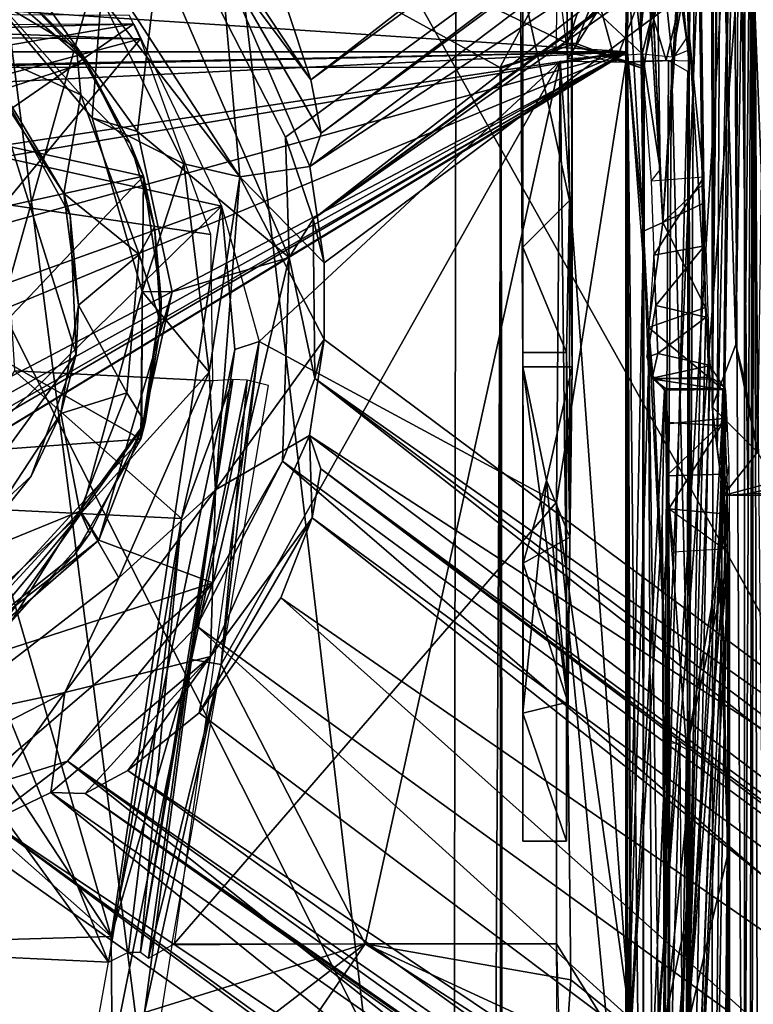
# Model space of a CAD drawing. Header units: millimetres. Extents: x -367 to 317, y -615 to 392.
# Tile 69 of 191: x 16 to 62, y -44 to 17. Entities that reach past the tile are written whole.
import ezdxf

# ---------------------------------------------------------------- set-up
doc = ezdxf.new("R2010")
doc.units = ezdxf.units.MM
doc.layers.add('Fbx_Root', color=7, linetype='Continuous', true_color=0x000000)
doc.styles.add('Default', font='arial.ttf')
doc.dimstyles.new('Default', dxfattribs={"dimscale": 10, "dimtxt": 2.5, "dimasz": 3, "dimexe": 1, "dimexo": 0.5, "dimgap": 0.8, "dimtad": 1, "dimtoh": 1, "dimzin": 1, "dimdsep": 46, "dimtxsty": 'Default', "dimcen": 2.5, "dimadec": 1, "dimazin": 1, "dimtfac": 1, "dimtdec": 4, "dimtix": 1, "dimtofl": 0, "dimtmove": 1, "dimatfit": 3, "dimfxl": 1, "dimtolj": 1, "dimtzin": 1, "dimarcsym": 0})

# ---------------------------------------------------------------- blocks, each defined once
blk = doc.blocks.new('*D1')
at = {"layer": 'Defpoints', "color": 0}
for p in [(-317.816, 295.28), (317.184, 295.28), (-317.816, -604.775)]:
    blk.add_point(p, dxfattribs=at)
at = {"layer": 'Fbx_Root', "color": 0, "lineweight": -2}
for p, q in [((-317.816, 290.28), (-317.816, -614.775)), ((317.184, 290.28), (317.184, -614.775)), ((287.184, -604.775), (-287.816, -604.775))]:
    blk.add_line(p, q, dxfattribs=at)
at = {"layer": 'Fbx_Root', "color": 0}
for points in [[(-287.816, -599.775), (-287.816, -609.775), (-317.816, -604.775)], [(287.184, -609.775), (287.184, -599.775), (317.184, -604.775)]]:
    blk.add_solid(points, dxfattribs=at)
at = {"layer": 'Fbx_Root', "color": 0, "insert": (-0.316, -584.012), "char_height": 25, "attachment_point": 5, "style": 'Default'}
blk.add_mtext('\\A1;635.00', dxfattribs=at)

msp = doc.modelspace()

# ---------------------------------------------------------------- linework, layer by layer
at = {"layer": 'Fbx_Root'}
for points in [[(208.854, 131.177, 90.294), (287.189, 189.615, 74.337), (34.467, 4.457, 147.586)], [(287.189, 189.615, 74.337), (172.593, 112.085, 133.258), (34.467, 4.457, 147.586)], [(-43.864, -195.076, 353.854), (-2.798, 160.672, 353.85), (42.958, -196.677, 353.853)], [(42.958, -196.677, 353.853), (-2.798, 160.672, 353.85), (43.481, 158.407, 353.85)], [(42.958, -196.677, 353.853), (43.481, 158.407, 353.85), (69.771, -29.689, 353.804)], [(43.481, 158.407, 353.85), (68.763, 54.76, 353.821), (69.771, -29.689, 353.804)], [(34.331, 13.06, 164.42), (198.942, 133.183, 118.951), (34.959, 9.769, 150.938)], [(34.331, 13.06, 164.42), (137.662, 93.362, 140.126), (198.942, 133.183, 118.951)], [(34.959, 9.769, 150.938), (198.942, 133.183, 118.951), (117.029, 70.125, 105.222)], [(34.467, 4.457, 147.586), (109.62, 57.271, 106.826), (208.854, 131.177, 90.294)], [(78.591, -49.346, 434.435), (107.947, -12.523, 434.605), (93.813, 128.525, 428.621), (27.361, 42.199, 429.243)], [(32.754, 9.518, 169.004), (172.593, 112.085, 133.258), (27.564, 19.629, 171.121)], [(32.754, 9.518, 169.004), (34.467, 4.457, 147.586), (172.593, 112.085, 133.258)], [(137.662, 93.362, 140.126), (34.331, 13.06, 164.42), (32.803, 17.634, 166.672)], [(34.959, 9.769, 150.938), (117.029, 70.125, 105.222), (34.26, 7.705, 115.723)], [(117.029, 70.125, 105.222), (109.62, 57.271, 106.826), (34.26, 7.705, 115.723)], [(47.403, -4.664, 325.956), (47.403, 57.838, 325.942), (47.403, 38.945, 315.78)], [(47.403, -4.664, 325.956), (50.449, -4.66, 325.957), (50.449, 57.838, 325.942), (47.403, 57.838, 325.942)], [(50.449, -4.66, 325.957), (50.39, 51.987, 315.165), (50.449, 57.838, 325.942)], [(35.143, 1.764, 115.765), (34.26, 7.705, 115.723), (109.62, 57.271, 106.826)], [(109.62, 57.271, 106.826), (34.467, 4.457, 147.586), (35.143, 1.764, 115.765)], [(63.431, 51.454, 337.645), (63.14, -71.908, 337.678), (-63.771, -71.908, 337.678), (-64.064, 51.712, 337.645)], [(50.39, 51.987, 315.165), (50.449, -4.66, 325.957), (50.382, 36.285, 314.313)], [(-63.778, 51.522, 340.691), (-45.107, -195.704, 340.757), (44.197, -195.773, 340.758)], [(63.126, 51.508, 340.691), (-63.778, 51.522, 340.691), (44.197, -195.773, 340.758)], [(63.816, -195.563, 340.752), (63.126, 51.508, 340.691), (44.197, -195.773, 340.758)], [(61.616, 45.704, 343.107), (61.028, -73.93, 342.185), (60.361, 44.143, 341.13)], [(62.901, -12.124, 279.719), (62.853, 46.098, 279.711), (60.652, 45.002, 278.958)], [(61.215, -192.993, 342.677), (61.028, -73.93, 342.185), (61.616, 45.704, 343.107)], [(61.215, -192.993, 342.677), (61.616, 45.704, 343.107), (62.155, -134.802, 343.386)], [(61.616, 45.704, 343.107), (62.209, 23.59, 343.343), (62.155, -134.802, 343.386)], [(59.69, 45.479, 277.842), (59.074, 45.306, 276.221), (59.091, -7.128, 275.739)], [(59.074, 31.999, 261.275), (59.091, -7.128, 275.739), (59.074, 45.306, 276.221)], [(59.091, -7.128, 275.739), (59.407, -9.713, 277.27), (59.69, 45.479, 277.842)], [(60.652, 45.002, 278.958), (59.69, 45.479, 277.842), (59.407, -9.713, 277.27)], [(59.407, -9.713, 277.27), (59.772, -12.596, 277.951), (60.652, 45.002, 278.958)], [(59.772, -12.596, 277.951), (61.296, -12.494, 279.315), (60.652, 45.002, 278.958)], [(60.652, 45.002, 278.958), (61.296, -12.494, 279.315), (62.901, -12.124, 279.719)], [(59.079, -73.833, 340.724), (59.187, 42.994, 340.694), (60.361, 44.143, 341.13)], [(59.079, -73.833, 340.724), (60.361, 44.143, 341.13), (61.028, -73.93, 342.185)], [(61.105, 44.066, 274.947), (61.627, 42.993, 276.384), (61.125, -5.565, 275.32)], [(61.105, 44.066, 274.947), (61.125, -5.565, 275.32), (61.109, 31.629, 261.379)], [(62.625, 44.046, 277.284), (61.906, -9.92, 276.708), (61.627, 42.993, 276.384)], [(-46.689, 13.813, 340.702), (-6.932, 42.879, 340.693), (45.653, -61.501, 340.722), (-46.6, -61.476, 340.724)], [(-6.932, 42.879, 340.693), (59.187, 42.994, 340.694), (50.172, 15.293, 340.703)], [(46.073, 13.769, 340.709), (45.653, -61.501, 340.722), (-6.932, 42.879, 340.693)], [(50.172, 15.293, 340.703), (46.073, 13.769, 340.709), (-6.932, 42.879, 340.693)], [(54.909, 13.868, 340.756), (50.172, 15.293, 340.703), (59.187, 42.994, 340.694)], [(59.187, 42.994, 340.694), (59.079, -73.833, 340.724), (54.835, -61.509, 340.745)], [(54.835, -61.509, 340.745), (54.909, 13.868, 340.756), (59.187, 42.994, 340.694)], [(61.125, -5.565, 275.32), (61.627, 42.993, 276.384), (61.906, -9.92, 276.708)], [(-11.568, -96.576, 434.829), (27.361, 42.199, 429.243), (-37.423, 37.545, 429.661)], [(27.361, 42.199, 429.243), (-11.568, -96.576, 434.829), (43.597, -96.1, 435.214)], [(78.591, -49.346, 434.435), (27.361, 42.199, 429.243), (43.597, -96.1, 435.214)], [(-61.671, 41.847, 343.739), (-46.677, 13.811, 343.745), (61.072, 41.825, 343.739)], [(61.072, 41.825, 343.739), (-46.677, 13.811, 343.745), (46.012, 13.839, 343.745)], [(46.012, 13.839, 343.745), (50.71, 15.297, 343.73), (61.072, 41.825, 343.739)], [(50.71, 15.297, 343.73), (54.818, 13.75, 343.698), (61.072, 41.825, 343.739)], [(54.818, 13.75, 343.698), (54.855, -61.262, 343.75), (61.072, 41.825, 343.739)], [(61.119, -98.831, 343.777), (61.072, 41.825, 343.739), (54.855, -61.262, 343.75)], [(61.489, -128.658, 345.242), (61.653, 22.285, 345.559), (61.072, 41.825, 343.739), (61.119, -98.831, 343.777)], [(47.394, 35.758, 303.805), (47.264, 19.363, 294.555), (47.403, -4.664, 325.956), (47.403, 38.945, 315.78)], [(54.374, 39.429, 266.427), (53.807, 21.912, 250.449), (54.86, 3.719, 280.029)], [(54.374, 39.429, 266.427), (56.052, 4.246, 280.592), (58.193, 34.488, 268.428)], [(56.052, 4.246, 280.592), (54.572, 29.044, 269.452), (54.476, 39.446, 266.306)], [(54.476, 39.446, 266.306), (58.022, 36.272, 267.598), (56.052, 4.246, 280.592)], [(50.117, 19.482, 291.505), (50.382, 36.285, 314.313), (50.449, -4.66, 325.957)], [(56.052, 4.246, 280.592), (58.022, 36.272, 267.598), (58.529, 5.416, 280.042)], [(58.078, 35.14, 268.052), (57.542, 29.335, 260.499), (57.609, 14.875, 254.278)], [(57.609, 14.875, 254.278), (57.602, -45.291, 254.402), (58.078, 35.14, 268.052)], [(58.078, 35.14, 268.052), (57.602, -45.291, 254.402), (58.52, 3.983, 280.698)], [(58.586, 6.657, 279.662), (58.193, 34.488, 268.428), (56.052, 4.246, 280.592)], [(58.193, 34.488, 268.428), (58.586, 6.657, 279.662), (57.683, 15.852, 253.864)], [(54.673, 33.572, 268.18), (54.66, 15.623, 274.885), (55.649, 25.012, 272.259)], [(60.767, 33.485, 260.205), (60.561, -3.285, 274.145), (59.476, 32.431, 260.606)], [(60.767, 33.485, 260.205), (61.109, 31.629, 261.379), (60.561, -3.285, 274.145)], [(59.476, 32.431, 260.606), (59.091, -7.128, 275.739), (59.074, 31.999, 261.275)], [(59.091, -7.128, 275.739), (59.476, 32.431, 260.606), (60.561, -3.285, 274.145)], [(61.125, -5.565, 275.32), (60.561, -3.285, 274.145), (61.109, 31.629, 261.379)], [(57.542, 29.335, 260.499), (57.216, 17.643, 252.546), (57.609, 14.875, 254.278)], [(54.86, 3.719, 280.029), (53.863, 14.783, 249.146), (53.905, 21.958, 250.354), (54.572, 29.044, 269.452)], [(54.572, 29.044, 269.452), (56.052, 4.246, 280.592), (54.86, 3.719, 280.029)], [(24.374, 28.059, 165.641), (34.331, 13.06, 164.42), (28.762, 20.492, 115.701)], [(32.803, 17.634, 166.672), (34.331, 13.06, 164.42), (24.374, 28.059, 165.641)], [(57.915, 25.839, 260.553), (57.661, 14.198, 253.247), (57.242, 18.443, 252.402)], [(55.896, 7.499, 279.339), (55.649, 25.012, 272.259), (54.66, 15.623, 274.885)], [(55.896, 7.499, 279.339), (55.773, 16.255, 275.799), (55.649, 25.012, 272.259)], [(21.372, 18.134, 77), (19.565, 23.06, 116.203), (29.936, 7.071, 116.221)], [(19.565, 23.06, 116.203), (28.762, 20.492, 115.701), (29.936, 7.071, 116.221)], [(53.905, 21.958, 250.354), (53.863, 14.783, 249.146), (-54.306, 21.958, 250.354)], [(-54.264, 14.783, 249.146), (-54.306, 21.958, 250.354), (53.863, 14.783, 249.146)], [(53.765, 14.774, 249.247), (53.807, 21.912, 250.449), (-54.208, 21.912, 250.449), (-0.152, 13.686, 249.111)], [(11.24, 22.071, 233.046), (9.084, 10.401, 233.086), (20.466, 14.151, 233.025)], [(15.867, 19.008, 232.529), (11.24, 22.071, 233.046), (20.466, 14.151, 233.025)], [(53.807, 21.912, 250.449), (53.765, -50.8, 249.247), (54.86, 3.719, 280.029)], [(53.765, 14.774, 249.247), (53.765, -50.8, 249.247), (53.807, 21.912, 250.449)], [(61.653, 22.285, 345.559), (61.489, -128.658, 345.242), (63.2, -132.59, 346.321)], [(16.905, 19.196, 187.323), (23.616, 9.858, 187.278), (24.926, 20.736, 187.402)], [(32.985, 2.092, 187.366), (24.926, 20.736, 187.402), (23.616, 9.858, 187.278)], [(32.754, 9.518, 169.004), (27.564, 19.629, 171.121), (24.926, 20.736, 187.402), (32.985, 2.092, 187.366)], [(50.199, 14.372, 246.388), (52.006, 17.256, 247.14), (49.397, 20.94, 247.939)], [(49.473, 14.842, 246.341), (49.591, 21.248, 248.03), (52.157, 17.654, 247.165)], [(34.959, 9.769, 150.938), (34.26, 7.705, 115.723), (28.762, 20.492, 115.701)], [(28.762, 20.492, 115.701), (34.331, 13.06, 164.42), (34.959, 9.769, 150.938)], [(34.26, 7.705, 115.723), (29.936, 7.071, 116.221), (28.762, 20.492, 115.701)], [(54.177, 20.121, 249.221), (52.006, 17.256, 247.14), (54.783, 14.655, 248.251)], [(56.082, 19.791, 251.152), (54.177, 20.121, 249.221), (54.783, 14.655, 248.251)], [(15.037, 19.654, 131.139), (19.857, 15.005, 131.549), (14.909, 17.939, 73.752)], [(19.857, 15.005, 131.549), (15.037, 19.654, 131.139), (15.867, 19.008, 232.529)], [(47.264, 19.363, 294.555), (50.117, 19.482, 291.505), (50.292, 5.605, 295.046)], [(50.117, 19.482, 291.505), (50.449, -4.66, 325.957), (50.292, 5.605, 295.046)], [(56.082, 19.791, 251.152), (54.783, 14.655, 248.251), (56.637, 14.482, 250.568)], [(57.216, 17.643, 252.546), (56.082, 19.791, 251.152), (56.637, 14.482, 250.568)], [(20.825, 10.709, 75.7), (23.616, 9.858, 187.278), (16.905, 19.196, 187.323), (13.928, 18.868, 75.68)], [(13.928, 18.868, 75.68), (21.372, 18.134, 77), (20.825, 10.709, 75.7)], [(15.867, 19.008, 232.529), (20.466, 14.151, 233.025), (19.857, 15.005, 131.549)], [(47.264, 19.363, 294.555), (47.403, 2.732, 292.141), (47.403, -4.664, 325.956)], [(47.403, 2.732, 292.141), (47.264, 19.363, 294.555), (50.292, 5.605, 295.046)], [(52.157, 17.654, 247.165), (54.898, 18.789, 248.983), (53.127, 14.144, 247.168)], [(56.257, 14.252, 249.862), (53.127, 14.144, 247.168), (54.898, 18.789, 248.983)], [(54.898, 18.789, 248.983), (57.242, 18.443, 252.402), (56.257, 14.252, 249.862)], [(57.661, 14.198, 253.247), (56.257, 14.252, 249.862), (57.242, 18.443, 252.402)], [(14.909, 17.939, 73.752), (20.127, 12.12, 73.774), (13.002, 15.335, 65.559)], [(20.127, 12.12, 73.774), (14.909, 17.939, 73.752), (19.857, 15.005, 131.549)], [(26.487, 7.878, 76.978), (20.825, 10.709, 75.7), (21.372, 18.134, 77)], [(21.372, 18.134, 77), (29.936, 7.071, 116.221), (26.487, 7.878, 76.978)], [(49.473, 14.842, 246.341), (52.157, 17.654, 247.165), (53.127, 14.144, 247.168)], [(57.609, 14.875, 254.278), (57.216, 17.643, 252.546), (56.637, 14.482, 250.568)], [(-23.233, 17.283, 244.088), (23.801, 15.579, 243.478), (23.122, 17.025, 243.892)], [(23.801, 15.579, 243.478), (-23.233, 17.283, 244.088), (2.458, 15.726, 243.499)], [(54.783, 14.655, 248.251), (52.006, 17.256, 247.14), (50.199, 14.372, 246.388)], [(-25.17, 16.345, 243.476), (23.406, 16.505, 243.483), (-3.314, 15.746, 243.385)], [(-3.314, 15.746, 243.385), (23.406, 16.505, 243.483), (7.369, 13.767, 243.387)], [(7.369, 13.767, 243.387), (23.406, 16.505, 243.483), (12.408, 8.912, 243.408)], [(28.811, 5.254, 243.406), (12.408, 8.912, 243.408), (23.406, 16.505, 243.483)], [(57.683, 15.852, 253.864), (57.725, -30.351, 254.407), (56.586, 14.251, 250.336)], [(57.683, 15.852, 253.864), (58.928, -4.553, 289.459), (57.824, -61.184, 257.86), (57.725, -30.351, 254.407)], [(58.928, -4.553, 289.459), (57.683, 15.852, 253.864), (58.586, 6.657, 279.662)], [(2.458, 15.726, 243.499), (10.006, 11.931, 243.497), (23.801, 15.579, 243.478)], [(10.006, 11.931, 243.497), (15.4, 5.391, 243.483), (23.801, 15.579, 243.478)], [(19.068, 6.047, 65.651), (13.002, 15.335, 65.559), (20.127, 12.12, 73.774)], [(13.002, 15.335, 65.559), (19.068, 6.047, 65.651), (14.208, 14.163, 45.272)], [(28.145, 3.515, 243.483), (23.801, 15.579, 243.478), (15.4, 5.391, 243.483)], [(46.012, 13.839, 343.745), (46.073, 13.769, 340.709), (50.71, 15.297, 343.73)], [(46.073, 13.769, 340.709), (50.172, 15.293, 340.703), (50.71, 15.297, 343.73)], [(50.172, 15.293, 340.703), (54.818, 13.75, 343.698), (50.71, 15.297, 343.73)], [(54.909, 13.868, 340.756), (54.818, 13.75, 343.698), (50.172, 15.293, 340.703)], [(54.66, 15.623, 274.885), (55.327, 6.802, 279.266), (55.896, 7.499, 279.339)], [(53.863, 14.783, 249.146), (2.745, 13.658, 249.146), (-54.264, 14.783, 249.146)], [(-54.264, -50.811, 249.146), (53.863, 14.783, 249.146), (53.863, -50.811, 249.146)], [(53.863, 14.783, 249.146), (-54.264, -50.811, 249.146), (2.31, -14.816, 249.146)], [(53.765, 14.774, 249.247), (-54.166, -50.8, 249.247), (53.765, -50.8, 249.247)], [(-54.166, -50.8, 249.247), (53.765, 14.774, 249.247), (5.52, -13.383, 249.248)], [(53.765, 14.774, 249.247), (-0.152, 13.686, 249.111), (5.728, 12.456, 249.248)], [(13.602, -6.404, 249.146), (53.863, 14.783, 249.146), (2.31, -14.816, 249.146)], [(2.745, 13.658, 249.146), (53.863, 14.783, 249.146), (12.04, 7.749, 249.146)], [(11.323, -8.719, 249.249), (5.52, -13.383, 249.248), (53.765, 14.774, 249.247)], [(5.728, 12.456, 249.248), (10.876, 8.345, 249.247), (53.765, 14.774, 249.247)], [(10.876, 8.345, 249.247), (13.273, 3.597, 249.247), (53.765, 14.774, 249.247)], [(13.921, -1.686, 249.247), (11.323, -8.719, 249.249), (53.765, 14.774, 249.247)], [(12.04, 7.749, 249.146), (53.863, 14.783, 249.146), (13.602, -6.404, 249.146)], [(13.273, 3.597, 249.247), (13.921, -1.686, 249.247), (53.765, 14.774, 249.247)], [(23.195, 9.111, 132.01), (19.857, 15.005, 131.549), (20.466, 14.151, 233.025)], [(19.857, 15.005, 131.549), (23.195, 9.111, 132.01), (20.127, 12.12, 73.774)], [(53.863, -50.811, 249.146), (53.863, 14.783, 249.146), (54.314, -110.352, 262.063)], [(53.863, 14.783, 249.146), (55.171, -2.228, 286.568), (55.665, -116.575, 300.745), (55.299, -118.042, 290.273)], [(53.863, 14.783, 249.146), (55.299, -118.042, 290.273), (54.314, -110.352, 262.063)], [(53.863, 14.783, 249.146), (54.86, 3.719, 280.029), (55.171, -2.228, 286.568)], [(14.208, 14.163, 45.272), (19.834, -3.866, 45.291), (8.662, -19.169, 45.255)], [(20.466, 14.151, 233.025), (9.084, 10.401, 233.086), (24.003, 7.108, 233.056)], [(19.467, 4.708, 45.355), (14.208, 14.163, 45.272), (19.068, 6.047, 65.651)], [(19.834, -3.866, 45.291), (14.208, 14.163, 45.272), (19.467, 4.708, 45.355)], [(20.466, 14.151, 233.025), (24.003, 7.108, 233.056), (23.195, 9.111, 132.01)], [(31.132, -3.09, 246.466), (49.721, 14.215, 246.458), (28.795, -23.033, 246.428)], [(49.721, 14.215, 246.458), (37.684, -40.259, 246.428), (28.795, -23.033, 246.428)], [(49.483, -13.01, 246.529), (49.721, 14.215, 246.458), (31.132, -3.09, 246.466)], [(37.684, -40.259, 246.428), (49.721, 14.215, 246.458), (50.371, -42.483, 246.448)], [(49.721, 14.215, 246.458), (49.483, -13.01, 246.529), (53.766, 14.141, 247.614)], [(54.108, -45.348, 247.886), (53.766, 14.141, 247.614), (49.483, -13.01, 246.529)], [(54.058, -45.463, 247.702), (50.371, -42.483, 246.448), (49.721, 14.215, 246.458)], [(54.058, -45.463, 247.702), (49.721, 14.215, 246.458), (53.828, 14.145, 247.525)], [(56.405, 14.245, 250.266), (53.766, 14.141, 247.614), (54.108, -45.348, 247.886), (56.106, -45.357, 249.973)], [(54.058, -45.463, 247.702), (53.828, 14.145, 247.525), (56.586, 14.251, 250.336), (56.195, -45.357, 249.922)], [(56.106, -45.357, 249.973), (57.597, 13.569, 254.101), (56.405, 14.245, 250.266)], [(57.725, -30.351, 254.407), (56.195, -45.357, 249.922), (56.586, 14.251, 250.336)], [(-46.707, -61.519, 343.765), (46.039, -61.435, 343.763), (46.012, 13.839, 343.745), (-46.677, 13.811, 343.745)], [(46.073, 13.769, 340.709), (46.136, -61.342, 341.228), (45.653, -61.501, 340.722)], [(46.039, -61.435, 343.763), (46.073, 13.769, 340.709), (46.012, 13.839, 343.745)], [(46.136, -61.342, 341.228), (46.073, 13.769, 340.709), (46.039, -61.435, 343.763)], [(54.909, 13.868, 340.756), (54.835, -61.509, 340.745), (54.818, 13.75, 343.698)], [(54.818, 13.75, 343.698), (54.835, -61.509, 340.745), (54.855, -61.262, 343.75)], [(57.597, 13.569, 254.101), (56.106, -45.357, 249.973), (57.572, -38.319, 254.073)], [(20.127, 12.12, 73.774), (23.723, 2.269, 73.897), (19.068, 6.047, 65.651)], [(23.723, 2.269, 73.897), (20.127, 12.12, 73.774), (23.195, 9.111, 132.01), (24.664, 3.99, 131.032)], [(13.171, 4.735, 233.109), (24.003, 7.108, 233.056), (9.084, 10.401, 233.086)], [(20.825, 10.709, 75.7), (26.487, 7.878, 76.978), (23.918, -0.014, 75.832)], [(23.918, -0.014, 75.832), (25.756, -0.02, 187.327), (23.616, 9.858, 187.278), (20.825, 10.709, 75.7)], [(23.616, 9.858, 187.278), (25.756, -0.02, 187.327), (32.985, 2.092, 187.366)], [(34.467, 4.457, 147.586), (32.754, 9.518, 169.004), (32.985, 2.092, 187.366)], [(12.408, 8.912, 243.408), (28.811, 5.254, 243.406), (15.819, 0.587, 243.396)], [(24.664, 3.99, 131.032), (23.195, 9.111, 132.01), (24.003, 7.108, 233.056)], [(28.051, -4.986, 77.505), (23.918, -0.014, 75.832), (26.487, 7.878, 76.978)], [(26.487, 7.878, 76.978), (29.936, 7.071, 116.221), (28.051, -4.986, 77.505)], [(34.26, 7.705, 115.723), (35.143, 1.764, 115.765), (29.936, 7.071, 116.221)], [(13.944, -3.456, 233.082), (24.003, 7.108, 233.056), (13.171, 4.735, 233.109)], [(24.003, 7.108, 233.056), (13.944, -3.456, 233.082), (23.821, -9.122, 233.036)], [(24.003, 7.108, 233.056), (23.821, -9.122, 233.036), (25.09, -0.504, 232.588)], [(24.664, 3.99, 131.032), (24.003, 7.108, 233.056), (25.09, -0.504, 232.588)], [(28.051, -4.986, 77.505), (29.936, 7.071, 116.221), (28.434, -12.244, 116.18)], [(29.936, 7.071, 116.221), (35.142, -2.968, 115.76), (28.434, -12.244, 116.18)], [(35.142, -2.968, 115.76), (29.936, 7.071, 116.221), (35.143, 1.764, 115.765)], [(58.58, 7.044, 279.461), (55.327, 6.802, 279.266), (55.5, 2.229, 282.101)], [(58.58, 7.044, 279.461), (55.5, 2.229, 282.101), (58.629, 2.812, 281.797)], [(19.982, -0.843, 65.608), (19.068, 6.047, 65.651), (23.723, 2.269, 73.897)], [(19.068, 6.047, 65.651), (19.982, -0.843, 65.608), (19.467, 4.708, 45.355)], [(50.292, 5.605, 295.046), (50.11, -3.773, 274.873), (47.403, 2.732, 292.141)], [(50.313, -15.171, 308.784), (50.11, -3.773, 274.873), (50.292, 5.605, 295.046)], [(50.449, -4.66, 325.957), (50.313, -15.171, 308.784), (50.292, 5.605, 295.046)], [(15.819, 0.587, 243.396), (28.811, 5.254, 243.406), (13.295, -9.902, 243.382)], [(22.006, -39.813, 243.371), (13.295, -9.902, 243.382), (28.811, 5.254, 243.406)], [(28.145, 3.515, 243.483), (15.4, 5.391, 243.483), (16.024, -4.896, 243.483), (28.264, -5.524, 243.487)], [(22.006, -39.813, 243.371), (28.811, 5.254, 243.406), (29.626, -3.588, 243.923)], [(28.811, 5.254, 243.406), (31.132, -3.09, 246.466), (29.626, -3.588, 243.923)], [(58.529, 5.416, 280.042), (58.688, -1.005, 285.185), (56.052, 4.246, 280.592)], [(19.834, -3.866, 45.291), (19.467, 4.708, 45.355), (19.982, -0.843, 65.608)], [(34.467, 4.457, 147.586), (32.985, 2.092, 187.366), (34.565, -5.379, 145.319)], [(34.467, 4.457, 147.586), (34.565, -5.379, 145.319), (35.142, -2.968, 115.76), (35.143, 1.764, 115.765)], [(24.664, 3.99, 131.032), (25.066, -1.98, 131.553), (23.723, 2.269, 73.897)], [(25.066, -1.98, 131.553), (24.664, 3.99, 131.032), (25.09, -0.504, 232.588)], [(55.164, -4.857, 289.329), (54.86, 3.719, 280.029), (53.765, -50.8, 249.247)], [(54.86, 3.719, 280.029), (56.052, 4.246, 280.592), (55.171, -2.228, 286.568)], [(56.052, 4.246, 280.592), (58.688, -1.005, 285.185), (55.171, -2.228, 286.568)], [(58.701, -1.561, 285.885), (58.52, 3.983, 280.698), (57.602, -45.291, 254.402)], [(47.403, -33.934, 274.873), (47.436, -16.773, 309.544), (47.403, 2.732, 292.141), (47.403, -3.773, 274.873)], [(47.403, -4.664, 325.956), (47.403, 2.732, 292.141), (47.436, -16.773, 309.544)], [(47.403, -3.773, 274.873), (47.403, 2.732, 292.141), (50.11, -3.773, 274.873)], [(58.629, 2.812, 281.797), (55.5, 2.229, 282.101), (55.624, -0.88, 285.202)], [(58.629, 2.812, 281.797), (55.624, -0.88, 285.202), (58.734, -1.59, 286.109)], [(23.723, 2.269, 73.897), (22.973, -6.268, 73.715), (19.982, -0.843, 65.608)], [(32.985, 2.092, 187.366), (25.756, -0.02, 187.327), (21.231, -15.349, 187.354), (28.269, -17.979, 187.406)], [(24.096, -8.089, 131.477), (22.973, -6.268, 73.715), (23.723, 2.269, 73.897), (25.066, -1.98, 131.553)], [(32.573, -10.484, 169.107), (32.985, 2.092, 187.366), (28.269, -17.979, 187.406)], [(32.573, -10.484, 169.107), (34.565, -5.379, 145.319), (32.985, 2.092, 187.366)], [(55.5, 2.229, 282.101), (55.064, -4.063, 287.905), (55.624, -0.88, 285.202)], [(23.918, -0.014, 75.832), (28.051, -4.986, 77.505), (20.176, -13.668, 75.293)], [(20.176, -13.668, 75.293), (23.892, -8.469, 139.219), (23.918, -0.014, 75.832)], [(25.756, -0.02, 187.327), (23.892, -8.469, 139.219), (21.231, -15.349, 187.354)], [(24.096, -8.089, 131.477), (25.09, -0.504, 232.588), (23.821, -9.122, 233.036)], [(25.756, -0.02, 187.327), (23.918, -0.014, 75.832), (23.892, -8.469, 139.219)], [(24.096, -8.089, 131.477), (25.066, -1.98, 131.553), (25.09, -0.504, 232.588)], [(19.982, -0.843, 65.608), (22.973, -6.268, 73.715), (18.889, -7.533, 65.533)], [(19.982, -0.843, 65.608), (18.889, -7.533, 65.533), (19.834, -3.866, 45.291)], [(55.624, -0.88, 285.202), (55.064, -4.063, 287.905), (55.745, -3.826, 290.03)], [(58.688, -1.005, 285.185), (58.864, -5.287, 293.309), (55.171, -2.228, 286.568)], [(55.745, -3.826, 290.03), (58.734, -1.59, 286.109), (55.624, -0.88, 285.202)], [(58.734, -1.59, 286.109), (55.745, -3.826, 290.03), (59.003, -4.567, 292.071)], [(58.967, -5.314, 293.483), (58.701, -1.561, 285.885), (57.602, -45.291, 254.402)], [(55.171, -2.228, 286.568), (56.487, -94.065, 324.371), (55.665, -116.575, 300.745)], [(55.171, -2.228, 286.568), (56.466, -27.679, 323.795), (56.487, -94.065, 324.371)], [(55.458, -5.409, 294.356), (56.466, -27.679, 323.795), (55.171, -2.228, 286.568)], [(58.864, -5.287, 293.309), (55.458, -5.409, 294.356), (55.171, -2.228, 286.568)], [(28.434, -12.244, 116.18), (35.142, -2.968, 115.76), (34.246, -8.899, 115.722)], [(102.28, -53.001, 107.756), (34.246, -8.899, 115.722), (35.142, -2.968, 115.76)], [(35.142, -2.968, 115.76), (34.565, -5.379, 145.319), (102.28, -53.001, 107.756)], [(10.523, -10.094, 233.083), (23.821, -9.122, 233.036), (13.944, -3.456, 233.082)], [(22.006, -39.813, 243.371), (29.626, -3.588, 243.923), (26.954, -22.722, 244.981)], [(31.132, -3.09, 246.466), (25.884, -40.259, 246.529), (49.483, -13.01, 246.529)], [(28.795, -23.033, 246.428), (26.954, -22.722, 244.981), (31.132, -3.09, 246.466)], [(29.626, -3.588, 243.923), (31.132, -3.09, 246.466), (26.954, -22.722, 244.981)], [(60.561, -3.285, 274.145), (61.906, -9.92, 276.708), (59.091, -7.128, 275.739)], [(60.561, -3.285, 274.145), (61.125, -5.565, 275.32), (61.906, -9.92, 276.708)], [(8.662, -19.169, 45.255), (19.834, -3.866, 45.291), (17.057, -11.413, 45.738)], [(17.057, -11.413, 45.738), (19.834, -3.866, 45.291), (18.889, -7.533, 65.533)], [(50.11, -3.773, 274.873), (50.11, -33.934, 274.873), (47.403, -33.934, 274.873), (47.403, -3.773, 274.873)], [(50.11, -33.934, 274.873), (50.11, -3.773, 274.873), (50.313, -15.171, 308.784)], [(55.064, -4.063, 287.905), (55.403, -5.366, 295.34), (55.745, -3.826, 290.03)], [(59.003, -4.567, 292.071), (55.745, -3.826, 290.03), (55.403, -5.366, 295.34)], [(50.449, -4.66, 325.957), (47.403, -4.664, 325.956), (50.189, -25.347, 321.226)], [(47.415, -26.036, 320.942), (47.403, -4.664, 325.956), (48.875, -11.672, 318.275)], [(47.436, -16.773, 309.544), (48.875, -11.672, 318.275), (47.403, -4.664, 325.956)], [(47.403, -4.664, 325.956), (47.415, -26.036, 320.942), (50.189, -25.347, 321.226)], [(50.313, -15.171, 308.784), (50.449, -4.66, 325.957), (48.875, -11.672, 318.275)], [(50.189, -25.347, 321.226), (48.875, -11.672, 318.275), (50.449, -4.66, 325.957)], [(56.16, -6.096, 317.838), (55.164, -4.857, 289.329), (53.765, -50.8, 249.247)], [(59.003, -4.567, 292.071), (55.403, -5.366, 295.34), (59.173, -5.418, 296.636)], [(59.919, -6.093, 317.835), (57.824, -61.184, 257.86), (58.928, -4.553, 289.459)], [(16.024, -4.896, 243.483), (10.361, -13.228, 243.483), (26.333, -14.009, 243.483)], [(26.333, -14.009, 243.483), (28.264, -5.524, 243.487), (16.024, -4.896, 243.483)], [(28.051, -4.986, 77.505), (22.467, -17.67, 78.258), (20.176, -13.668, 75.293)], [(28.434, -12.244, 116.18), (22.467, -17.67, 78.258), (28.051, -4.986, 77.505)], [(26.857, -22.706, 245.006), (29.502, -5.435, 244.397), (23.815, -40.777, 245.016)], [(26.333, -14.009, 243.483), (23.815, -40.777, 245.016), (29.502, -5.435, 244.397)], [(28.264, -5.524, 243.487), (26.333, -14.009, 243.483), (29.502, -5.435, 244.397)], [(29.502, -5.435, 244.397), (26.857, -22.706, 245.006), (30.393, -5.476, 246.077)], [(165.204, -108.003, 135.209), (34.565, -5.379, 145.319), (32.573, -10.484, 169.107)], [(34.565, -5.379, 145.319), (191.092, -122.983, 114.321), (195.555, -122.433, 92.699), (102.28, -53.001, 107.756)], [(34.565, -5.379, 145.319), (165.204, -108.003, 135.209), (191.092, -122.983, 114.321)], [(59.92, -5.988, 316.961), (59.173, -5.418, 296.636), (55.403, -5.366, 295.34), (56.282, -6.015, 316.914)], [(55.458, -5.409, 294.356), (58.864, -5.287, 293.309), (59.729, -6.061, 316.452)], [(56.218, -6.092, 316.58), (56.466, -27.679, 323.795), (55.458, -5.409, 294.356)], [(56.218, -6.092, 316.58), (55.458, -5.409, 294.356), (59.729, -6.061, 316.452)], [(59.819, -6.198, 317.892), (58.967, -5.314, 293.483), (57.602, -45.291, 254.402)], [(28.796, -23.033, 246.529), (30.393, -5.476, 246.077), (26.857, -22.706, 245.006)], [(31.707, -5.808, 246.529), (30.393, -5.476, 246.077), (28.796, -23.033, 246.529)], [(59.729, -6.061, 316.452), (59.661, -8.272, 321.229), (56.367, -8.093, 320.918), (56.218, -6.092, 316.58)], [(56.311, -8.169, 321.086), (60.013, -7.824, 320.536), (59.92, -5.988, 316.961), (56.282, -6.015, 316.914)], [(22.973, -6.268, 73.715), (20.053, -13.555, 73.901), (18.889, -7.533, 65.533)], [(20.053, -13.555, 73.901), (22.973, -6.268, 73.715), (24.096, -8.089, 131.477)], [(53.765, -50.8, 249.247), (56.02, -14.364, 313.834), (56.16, -6.096, 317.838)], [(56.02, -14.364, 313.834), (56.084, -19.216, 315.769), (56.426, -13.415, 324.688), (56.16, -6.096, 317.838)], [(56.367, -8.093, 320.918), (56.466, -27.679, 323.795), (56.218, -6.092, 316.58)], [(57.602, -45.291, 254.402), (59.556, -14.587, 310.343), (59.819, -6.198, 317.892)], [(57.824, -61.184, 257.86), (59.919, -6.093, 317.835), (59.657, -14.38, 310.346)], [(59.556, -14.587, 310.343), (59.736, -11.995, 315.456), (59.819, -6.198, 317.892)], [(59.657, -14.38, 310.346), (59.919, -6.093, 317.835), (59.866, -12.22, 316.339)], [(59.736, -11.995, 315.456), (59.861, -15.989, 319.011), (60.049, -12.031, 324.466), (59.819, -6.198, 317.892)], [(60.12, -10.794, 323.61), (59.866, -12.22, 316.339), (59.919, -6.093, 317.835)], [(61.906, -9.92, 276.708), (59.772, -12.596, 277.951), (59.091, -7.128, 275.739)], [(59.407, -9.713, 277.27), (59.091, -7.128, 275.739), (59.772, -12.596, 277.951)], [(13.056, -16.413, 65.607), (18.889, -7.533, 65.533), (20.053, -13.555, 73.901)], [(18.889, -7.533, 65.533), (13.056, -16.413, 65.607), (17.057, -11.413, 45.738)], [(56.311, -8.169, 321.086), (56.282, -11.391, 323.798), (60.013, -7.824, 320.536)], [(59.792, -11.281, 323.806), (60.013, -7.824, 320.536), (56.282, -11.391, 323.798)], [(23.821, -9.122, 233.036), (19.704, -16.274, 232.822), (20.687, -14.951, 131.528), (24.096, -8.089, 131.477)], [(24.096, -8.089, 131.477), (20.687, -14.951, 131.528), (20.053, -13.555, 73.901)], [(23.892, -8.469, 139.219), (20.176, -13.668, 75.293), (21.231, -15.349, 187.354)], [(56.426, -13.415, 324.688), (56.466, -27.679, 323.795), (56.367, -8.093, 320.918)], [(56.367, -8.093, 320.918), (59.661, -8.272, 321.229), (56.426, -13.415, 324.688)], [(60.07, -13.742, 324.692), (56.426, -13.415, 324.688), (59.661, -8.272, 321.229)], [(34.413, -13.977, 163.357), (28.14, -22.526, 115.735), (34.246, -8.899, 115.722)], [(28.14, -22.526, 115.735), (28.434, -12.244, 116.18), (34.246, -8.899, 115.722)], [(34.246, -8.899, 115.722), (34.945, -10.942, 150.2), (34.413, -13.977, 163.357)], [(34.246, -8.899, 115.722), (102.28, -53.001, 107.756), (116.662, -71.068, 105.321)], [(116.662, -71.068, 105.321), (34.945, -10.942, 150.2), (34.246, -8.899, 115.722)], [(23.821, -9.122, 233.036), (10.523, -10.094, 233.083), (10.347, -23.767, 233.061)], [(23.821, -9.122, 233.036), (10.347, -23.767, 233.061), (19.704, -16.274, 232.822)], [(13.295, -9.902, 243.382), (22.006, -39.813, 243.371), (5.908, -15.308, 243.384)], [(61.906, -9.92, 276.708), (62.952, -11.758, 277.446), (59.772, -12.596, 277.951)], [(27.28, -20.657, 170.54), (32.573, -10.484, 169.107), (28.269, -17.979, 187.406)], [(134.293, -98.142, 143.989), (32.573, -10.484, 169.107), (27.28, -20.657, 170.54)], [(32.573, -10.484, 169.107), (134.293, -98.142, 143.989), (165.204, -108.003, 135.209)], [(59.951, -18.125, 318.754), (59.866, -12.22, 316.339), (60.12, -10.794, 323.61), (60.162, -16.151, 324.808)], [(8.662, -19.169, 45.255), (17.057, -11.413, 45.738), (13.056, -16.413, 65.607)], [(34.945, -10.942, 150.2), (162.973, -108.063, 129.371), (34.413, -13.977, 163.357)], [(34.945, -10.942, 150.2), (116.662, -71.068, 105.321), (270.96, -188.226, 97.509)], [(270.96, -188.226, 97.509), (162.973, -108.063, 129.371), (34.945, -10.942, 150.2)], [(59.792, -11.281, 323.806), (56.282, -11.391, 323.798), (56.723, -16.065, 324.815), (60.077, -15.858, 324.869)], [(48.875, -11.672, 318.275), (50.189, -25.347, 321.226), (47.415, -26.036, 320.942)], [(48.875, -11.672, 318.275), (47.436, -16.773, 309.544), (50.313, -15.171, 308.784)], [(60.057, -34.737, 324.707), (60.049, -12.031, 324.466), (59.764, -20.095, 316.315)], [(59.861, -15.989, 319.011), (59.764, -20.095, 316.315), (60.049, -12.031, 324.466)], [(64.269, -12.571, 277.675), (59.772, -12.596, 277.951), (62.952, -11.758, 277.446)], [(62.901, -12.124, 279.719), (61.296, -12.494, 279.315), (65.856, -12.48, 279.799)], [(28.434, -12.244, 116.18), (19.143, -24.758, 116.139), (22.467, -17.67, 78.258)], [(28.434, -12.244, 116.18), (28.14, -22.526, 115.735), (19.143, -24.758, 116.139)], [(59.772, -12.596, 277.951), (64.269, -12.571, 277.675), (65.856, -12.48, 279.799), (61.296, -12.494, 279.315)], [(10.361, -13.228, 243.483), (3.443, -15.987, 243.485), (21.842, -41.399, 243.483)], [(21.842, -41.399, 243.483), (26.333, -14.009, 243.483), (10.361, -13.228, 243.483)], [(49.483, -40.259, 246.529), (49.483, -13.01, 246.529), (25.884, -40.259, 246.529)], [(52.62, -45.313, 247.1), (49.483, -13.01, 246.529), (49.483, -40.259, 246.529)], [(54.108, -45.348, 247.886), (49.483, -13.01, 246.529), (52.62, -45.313, 247.1)], [(20.176, -13.668, 75.293), (11.062, -26.472, 77.196), (12.74, -20.574, 75.711)], [(11.062, -26.472, 77.196), (20.176, -13.668, 75.293), (22.467, -17.67, 78.258)], [(12.74, -20.574, 75.711), (12.305, -23.096, 139.197), (20.176, -13.668, 75.293)], [(21.231, -15.349, 187.354), (20.176, -13.668, 75.293), (12.305, -23.096, 139.197)], [(20.053, -13.555, 73.901), (14.911, -19.145, 73.752), (13.056, -16.413, 65.607)], [(14.911, -19.145, 73.752), (20.053, -13.555, 73.901), (15.799, -20.418, 131.211)], [(20.687, -14.951, 131.528), (15.799, -20.418, 131.211), (20.053, -13.555, 73.901)], [(56.369, -94.089, 323.693), (56.426, -13.415, 324.688), (56.084, -19.216, 315.769)], [(56.426, -13.415, 324.688), (60.07, -13.742, 324.692), (57.507, -28.251, 324.781)], [(60.162, -16.151, 324.808), (56.426, -13.415, 324.688), (57.507, -28.251, 324.781)], [(60.07, -13.742, 324.692), (60.159, -185.232, 324.765), (57.495, -165.031, 324.739)], [(57.495, -165.031, 324.739), (57.507, -28.251, 324.781), (60.07, -13.742, 324.692)], [(21.842, -41.399, 243.483), (23.07, -40.787, 243.91), (26.333, -14.009, 243.483)], [(23.815, -40.777, 245.016), (26.333, -14.009, 243.483), (23.07, -40.787, 243.91)], [(34.413, -13.977, 163.357), (27.432, -25.999, 166.592), (28.14, -22.526, 115.735)], [(32.47, -18.903, 166.773), (27.432, -25.999, 166.592), (34.413, -13.977, 163.357)], [(34.413, -13.977, 163.357), (95.327, -62.301, 151.037), (32.47, -18.903, 166.773)], [(162.973, -108.063, 129.371), (95.327, -62.301, 151.037), (34.413, -13.977, 163.357)], [(53.765, -50.8, 249.247), (55.614, -118.119, 302.209), (56.369, -94.089, 323.693), (56.02, -14.364, 313.834)], [(56.084, -19.216, 315.769), (56.02, -14.364, 313.834), (56.369, -94.089, 323.693)], [(59.741, -20.285, 312.761), (57.824, -61.184, 257.86), (59.657, -14.38, 310.346)], [(19.704, -16.274, 232.822), (15.988, -20.128, 232.43), (15.799, -20.418, 131.211), (20.687, -14.951, 131.528)], [(50.189, -25.347, 321.226), (50.313, -15.171, 308.784), (47.436, -16.773, 309.544)], [(50.11, -33.934, 274.873), (50.313, -15.171, 308.784), (50.189, -25.347, 321.226)], [(59.62, -19.889, 312.185), (59.556, -14.587, 310.343), (57.602, -45.291, 254.402)], [(5.908, -15.308, 243.384), (22.006, -39.813, 243.371), (-4.774, -16.173, 243.384)], [(21.231, -15.349, 187.354), (10.549, -23.725, 187.404), (28.269, -17.979, 187.406)], [(21.231, -15.349, 187.354), (12.305, -23.096, 139.197), (10.549, -23.725, 187.404)], [(-4.609, -40.579, 243.382), (-4.774, -16.173, 243.384), (22.006, -39.813, 243.371)], [(4.208, -40.579, 243.483), (21.842, -41.399, 243.483), (3.443, -15.987, 243.485)], [(15.988, -20.128, 232.43), (19.704, -16.274, 232.822), (10.347, -23.767, 233.061)], [(60.159, -185.232, 324.765), (60.162, -16.151, 324.808), (57.507, -28.251, 324.781)], [(57.824, -61.184, 257.86), (59.741, -20.285, 312.761), (60.162, -16.151, 324.808)], [(59.373, -118.119, 302.209), (57.824, -61.184, 257.86), (60.162, -16.151, 324.808)], [(59.373, -118.119, 302.209), (60.162, -16.151, 324.808), (59.43, -129.001, 303.829)], [(60.159, -185.232, 324.765), (59.43, -129.001, 303.829), (60.162, -16.151, 324.808)], [(59.951, -18.125, 318.754), (60.162, -16.151, 324.808), (59.741, -20.285, 312.761)], [(47.403, -33.934, 274.873), (47.415, -26.036, 320.942), (47.436, -16.773, 309.544)], [(50.189, -25.347, 321.226), (47.436, -16.773, 309.544), (47.415, -26.036, 320.942)], [(13.202, -30.878, 187.343), (28.269, -17.979, 187.406), (10.549, -23.725, 187.404)], [(19.143, -24.758, 116.139), (11.062, -26.472, 77.196), (22.467, -17.67, 78.258)], [(28.269, -17.979, 187.406), (13.202, -30.878, 187.343), (19.301, -28.988, 168.908)], [(19.301, -28.988, 168.908), (27.28, -20.657, 170.54), (28.269, -17.979, 187.406)], [(27.432, -25.999, 166.592), (32.47, -18.903, 166.773), (109.623, -87.723, 146.07)], [(109.623, -87.723, 146.07), (32.47, -18.903, 166.773), (95.327, -62.301, 151.037)], [(57.602, -45.291, 254.402), (60.057, -34.737, 324.707), (59.62, -19.889, 312.185)], [(59.764, -20.095, 316.315), (59.62, -19.889, 312.185), (60.057, -34.737, 324.707)], [(27.28, -20.657, 170.54), (19.301, -28.988, 168.908), (92.653, -79.791, 151.721)], [(134.293, -98.142, 143.989), (27.28, -20.657, 170.54), (92.653, -79.791, 151.721)], [(20.39, -30.993, 150.774), (18.272, -30.918, 115.721), (28.14, -22.526, 115.735)], [(18.272, -30.918, 115.721), (19.143, -24.758, 116.139), (28.14, -22.526, 115.735)], [(28.14, -22.526, 115.735), (23.036, -29.567, 163.341), (20.39, -30.993, 150.774)], [(26.954, -22.722, 244.981), (22.064, -47.09, 243.789), (22.006, -39.813, 243.371)], [(26.954, -22.722, 244.981), (24.048, -44.505, 246.396), (22.064, -47.09, 243.789)], [(27.432, -25.999, 166.592), (23.036, -29.567, 163.341), (28.14, -22.526, 115.735)], [(23.815, -40.777, 245.016), (24.305, -41.143, 246.037), (26.857, -22.706, 245.006)], [(26.954, -22.722, 244.981), (28.795, -23.033, 246.428), (24.048, -44.505, 246.396)], [(28.795, -23.033, 246.428), (37.684, -40.259, 246.428), (24.048, -44.505, 246.396)], [(26.857, -22.706, 245.006), (24.305, -41.143, 246.037), (28.796, -23.033, 246.529)], [(24.305, -41.143, 246.037), (25.739, -40.344, 246.531), (28.796, -23.033, 246.529)], [(19.143, -24.758, 116.139), (7.352, -30.797, 115.917), (11.062, -26.472, 77.196)], [(19.143, -24.758, 116.139), (12.826, -33.551, 115.763), (7.352, -30.797, 115.917)], [(18.272, -30.918, 115.721), (12.826, -33.551, 115.763), (19.143, -24.758, 116.139)], [(50.11, -33.934, 274.873), (50.189, -25.347, 321.226), (47.415, -26.036, 320.942)], [(23.036, -29.567, 163.341), (27.432, -25.999, 166.592), (109.623, -87.723, 146.07)], [(47.415, -26.036, 320.942), (47.403, -33.934, 274.873), (50.11, -33.934, 274.873)], [(57.125, -27.899, 324.79), (56.371, -27.882, 323.927), (56.366, -53.997, 323.73)], [(57.482, -80.174, 324.808), (57.125, -27.899, 324.79), (56.366, -53.997, 323.73)], [(56.466, -27.679, 323.795), (57.507, -28.251, 324.781), (56.487, -94.065, 324.371)], [(57.495, -165.031, 324.739), (56.487, -94.065, 324.371), (57.507, -28.251, 324.781)], [(57.495, -165.031, 324.739), (60.159, -185.232, 324.765), (57.507, -28.251, 324.781)], [(13.202, -30.878, 187.343), (5.714, -35.947, 145.209), (14.458, -32.679, 139.552), (19.301, -28.988, 168.908)], [(14.458, -32.679, 139.552), (73.468, -72.122, 140.687), (19.301, -28.988, 168.908)], [(19.301, -28.988, 168.908), (73.468, -72.122, 140.687), (182.945, -146.553, 126.294)], [(19.301, -28.988, 168.908), (182.945, -146.553, 126.294), (92.653, -79.791, 151.721)], [(23.036, -29.567, 163.341), (166.197, -132.568, 125.034), (20.39, -30.993, 150.774)], [(23.036, -29.567, 163.341), (109.623, -87.723, 146.07), (166.197, -132.568, 125.034)], [(42.958, -196.677, 353.853), (69.771, -29.689, 353.804), (66.857, -169.582, 353.793)], [(57.269, -45.527, 251.747), (56.195, -45.357, 249.922), (57.725, -30.351, 254.407)], [(57.269, -45.527, 251.747), (57.725, -30.351, 254.407), (57.824, -61.184, 257.86)], [(12.826, -33.551, 115.763), (18.272, -30.918, 115.721), (83.478, -83.569, 107.476)], [(140.212, -116.218, 99.721), (83.478, -83.569, 107.476), (18.272, -30.918, 115.721)], [(20.39, -30.993, 150.774), (140.212, -116.218, 99.721), (18.272, -30.918, 115.721)], [(262.11, -200.619, 97.49), (20.39, -30.993, 150.774), (166.197, -132.568, 125.034)], [(20.39, -30.993, 150.774), (262.11, -200.619, 97.49), (140.212, -116.218, 99.721)], [(83.478, -83.569, 107.476), (14.458, -32.679, 139.552), (12.826, -33.551, 115.763)], [(185.405, -155.808, 91.189), (73.468, -72.122, 140.687), (14.458, -32.679, 139.552)], [(14.458, -32.679, 139.552), (83.478, -83.569, 107.476), (185.405, -155.808, 91.189)], [(57.602, -45.291, 254.402), (59.643, -100.903, 312.842), (60.057, -34.737, 324.707)], [(59.643, -100.903, 312.842), (59.781, -97.899, 316.789), (60.057, -34.737, 324.707)], [(59.781, -97.899, 316.789), (59.904, -101.661, 320.314), (60.057, -34.737, 324.707)], [(60.057, -185.022, 324.707), (60.057, -34.737, 324.707), (59.904, -101.661, 320.314)], [(57.051, -45.59, 251.508), (57.572, -38.319, 254.073), (56.106, -45.357, 249.973)], [(57.051, -45.59, 251.508), (57.723, -61.18, 257.862), (57.572, -38.319, 254.073)], [(22.064, -47.09, 243.789), (13.353, -51.155, 244.493), (-4.609, -40.579, 243.382), (22.006, -39.813, 243.371)], [(4.208, -40.579, 243.483), (-0.2, -51.134, 244.593), (20.578, -48.42, 244.039)], [(4.208, -40.579, 243.483), (20.578, -48.42, 244.039), (21.842, -41.399, 243.483)], [(24.011, -50.75, 247.552), (24.048, -44.505, 246.396), (37.684, -40.259, 246.428)], [(49.983, -48.17, 246.984), (24.011, -50.75, 247.552), (37.684, -40.259, 246.428)], [(25.012, -45.069, 246.76), (30.425, -50.814, 247.638), (37.684, -40.259, 246.529), (25.739, -40.344, 246.531)], [(49.536, -45.742, 246.818), (37.684, -40.259, 246.529), (30.425, -50.814, 247.638), (49.502, -50.803, 247.622)], [(50.371, -42.483, 246.448), (49.983, -48.17, 246.984), (37.684, -40.259, 246.428)], [(49.481, -40.267, 246.513), (37.684, -40.259, 246.529), (49.536, -45.742, 246.818)], [(49.773, -50.516, 247.571), (52.62, -45.313, 247.1), (49.483, -40.259, 246.529)], [(54.058, -45.463, 247.702), (49.983, -48.17, 246.984), (50.371, -42.483, 246.448)]]:
    msp.add_3dface(points, dxfattribs=at)

# ---------------------------------------------------------------- dimensions: what is measured, and where the dimension line sits
dim = msp.add_linear_dim(base=(-317.816, -604.775), p1=(317.184, 295.28), p2=(-317.816, 295.28), angle=180, dimstyle='Default', override={"dimscale": 10, "dimtxt": 2.5, "dimasz": 3, "dimexe": 1, "dimexo": 0.5, "dimgap": 0.8, "dimtad": 1, "dimtih": 0, "dimtoh": 0, "dimdec": 2, "dimlfac": 1, "dimzin": 1, "dimtxsty": 'Default', "dimsah": 0, "dimcen": 2.5, "dimadec": 1, "dimazin": 1, "dimtix": 0, "dimtmove": 0, "dimtzin": 1}, dxfattribs=at)
dim.commit()
dim.dimension.update_dxf_attribs({"geometry": '*D1', "text_midpoint": (-0.316, -584.012)})

doc.saveas('drawing.dxf')
